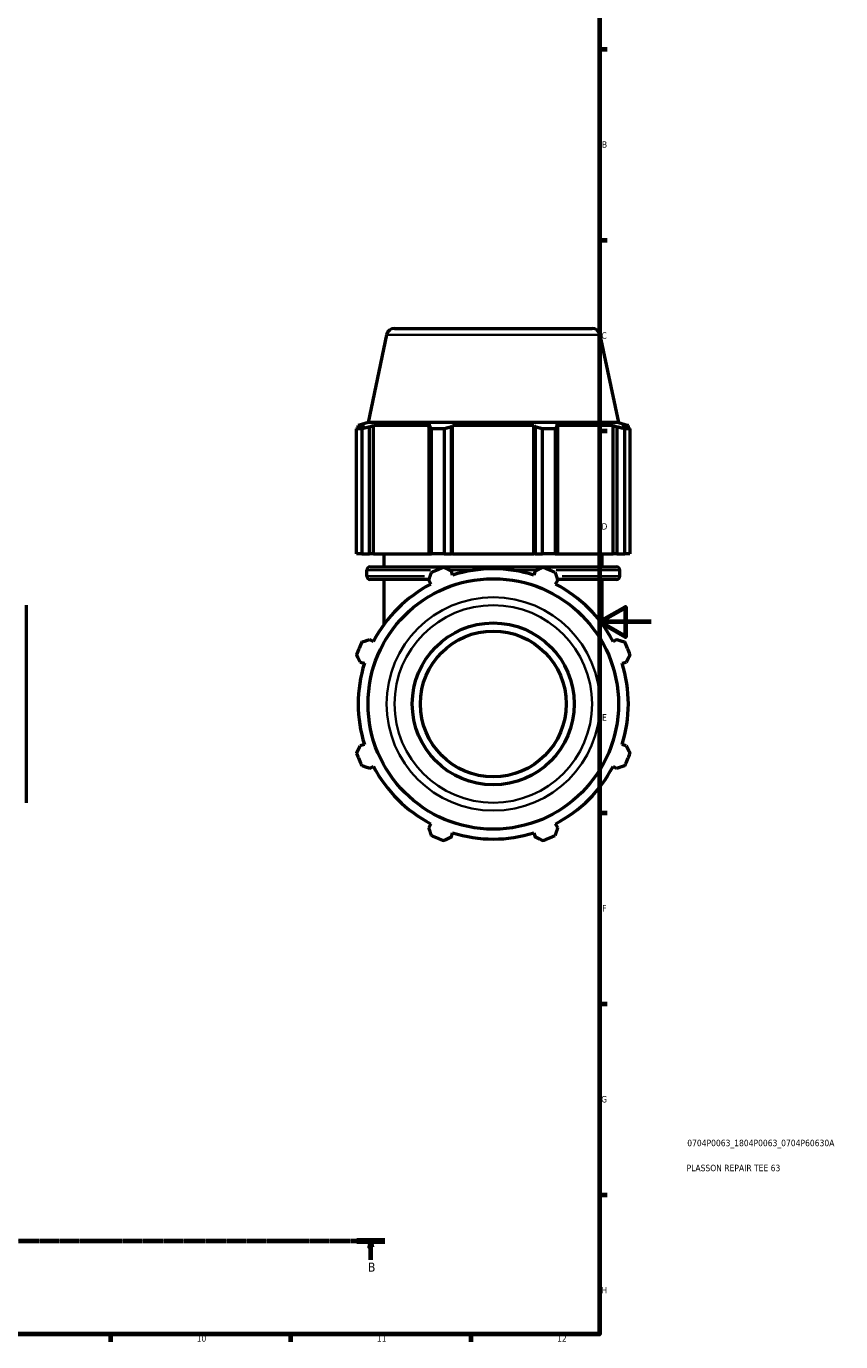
# Model space of a CAD drawing. Header units: millimetres. Extents: x 0 to 1025, y 0 to 1079.
# Tile 4 of 8: x 598 to 915, y 17 to 529. Entities that reach past the tile are written whole.
import ezdxf

# ---------------------------------------------------------------- set-up
doc = ezdxf.new("R2010")
doc.units = ezdxf.units.MM
doc.linetypes.add('CHAIN', pattern=[0.7087, 0.4724, -0.0591, 0.1181, -0.0591])
for name, color, linetype, lineweight in [('Border (ISO)', 7, 'Continuous', 70), ('Section Line (ISO)', 7, 'CHAIN', 70), ('Title (ISO)', 7, 'Continuous', 50), ('Visible (ISO)', 7, 'Continuous', 50), ('Visible Narrow (ISO)', 7, 'Continuous', 35)]:
    doc.layers.add(name, color=color, linetype=linetype, lineweight=lineweight)
doc.styles.add('Label Text (ISO)', font='tahoma.ttf')
doc.styles.add('Note Text (ISO)', font='tahoma.ttf')

# ---------------------------------------------------------------- blocks, each defined once
blk = doc.blocks.new('Borders Default Border')
at = {"layer": 'Border (ISO)'}
for p, q in [((821, 519.75), (823.9, 519.75)), ((821, 445.5), (823.9, 445.5)), ((821, 371.25), (823.9, 371.25)), ((821, 222.75), (823.9, 222.75)), ((821, 148.5), (823.9, 148.5)), ((821, 74.25), (823.9, 74.25)), ((630.75, 20), (630.75, 17.1)), ((700.83, 20), (700.83, 17.1)), ((770.92, 20), (770.92, 17.1))]:
    blk.add_line(p, q, dxfattribs=at)
at = {"layer": 'Border (ISO)', "flags": 128}
for points in [[(20, 20), (20, 574), (821, 574), (821, 20), (20, 20)], [(841, 297), (821, 297), (831, 302.77), (831, 291.23), (821, 297)]]:
    blk.add_lwpolyline(points, dxfattribs=at)
at = {"layer": 'Border (ISO)', "color": 232, "true_color": 0xca0064, "char_height": 2.5, "attachment_point": 7, "style": 'Note Text (ISO)'}
for s, insert in [('B', (821.89, 481.38)), ('C', (821.73, 407.08)), ('D', (821.73, 332.88)), ('E', (821.94, 258.63)), ('F', (822, 184.38)), ('G', (821.61, 110.08)), ('H', (821.74, 35.88)), ('10', (664.29, 17.05)), ('11', (734.37, 17.1)), ('12', (804.46, 17.1))]:
    blk.add_mtext(s, dxfattribs=dict(at, insert=insert))
blk = doc.blocks.new('Title Blocks ISO')
at = {"layer": 'Title (ISO)', "color": 232, "true_color": 0xca0064, "style": 'Note Text (ISO)'}
for tag, p in [('PART_NUMBER_001', (34.08, 73.13)), ('DESCRIPTION_001', (33.84, 63.4))]:
    blk.add_attdef(tag, p, '', height=2.5, dxfattribs=at)
blk = doc.blocks.new('2dTransSection0')
at = {"layer": 'Section Line (ISO)', "linetype": 'CHAIN'}
blk.add_line((200.83, 56.35), (737.42, 56.35), dxfattribs=at)
at = {"layer": 'Section Line (ISO)', "linetype": 'Continuous', "lineweight": 140}
for p, q in [((200.83, 56.35), (211.66, 56.35)), ((726.59, 56.35), (737.42, 56.35))]:
    blk.add_line(p, q, dxfattribs=at)
at = {"layer": 'Section Line (ISO)', "linetype": 'Continuous'}
for p, q in [((206.24, 56.35), (205.74, 53.85)), ((206.24, 53.85), (206.24, 56.35)), ((206.74, 53.85), (206.24, 56.35)), ((732, 56.35), (731.5, 53.85)), ((732, 53.85), (732, 56.35)), ((732.5, 53.85), (732, 56.35)), ((205.74, 53.85), (206.74, 53.85)), ((206.24, 48.98), (206.24, 53.85)), ((731.5, 53.85), (732.5, 53.85)), ((732, 48.98), (732, 53.85))]:
    blk.add_line(p, q, dxfattribs=at)
at = {"layer": 'Section Line (ISO)', "linetype": 'Continuous', "flags": 128}
for points in [[(206.74, 53.85), (206.24, 56.35), (205.74, 53.85), (206.74, 53.85)], [(732.5, 53.85), (732, 56.35), (731.5, 53.85), (732.5, 53.85)]]:
    blk.add_lwpolyline(points, dxfattribs=at)
at = {"layer": 'Section Line (ISO)'}
for points in [[(206.74, 53.85), (206.24, 56.35), (205.74, 53.85), (206.74, 53.85)], [(732.5, 53.85), (732, 56.35), (731.5, 53.85), (732.5, 53.85)]]:
    blk.add_solid(points, dxfattribs=at)
at = {"layer": 'Section Line (ISO)', "char_height": 3.5, "attachment_point": 7, "style": 'Label Text (ISO)'}
for insert in [(205.17, 44.35), (730.94, 44.35)]:
    blk.add_mtext('B', dxfattribs=dict(at, insert=insert))

msp = doc.modelspace()

# ---------------------------------------------------------------- linework, layer by layer
at = {"layer": 'Visible (ISO)'}
for p, q in [((741.2417, 411.0982), (818.0401, 411.0982)), ((738.1605, 408.6031), (730.9326, 374.5982)), ((821.1212, 408.6031), (828.3492, 374.5982)), ((730.9326, 374.5982), (727.0959, 373.3516)), ((828.3492, 374.5982), (730.9326, 374.5982)), ((828.3492, 374.5982), (832.1859, 373.3516)), ((728.5215, 372.0665), (726.4784, 372.0665)), ((726.4784, 323.4982), (726.4784, 372.0665)), ((729.5278, 373.3516), (727.0959, 373.3516)), ((727.0959, 372.3864), (727.0959, 373.3516)), ((729.5278, 373.3516), (727.9113, 372.8008)), ((728.5215, 372.0665), (728.5215, 323.4982)), ((731.5294, 372.8008), (733.0329, 373.3516)), ((731.5294, 323.4982), (731.5294, 372.8008)), ((733.0329, 323.4982), (733.0329, 373.3516)), ((755.3783, 373.3516), (733.0329, 373.3516)), ((755.3783, 373.3516), (754.5956, 372.8008)), ((754.5956, 372.8008), (754.5956, 323.4982)), ((760.5096, 372.0665), (755.5772, 372.0665)), ((755.5772, 323.4982), (755.5772, 372.0665)), ((760.5096, 372.0665), (760.5096, 323.4982)), ((763.3306, 372.8008), (763.8403, 373.3516)), ((763.3306, 323.4982), (763.3306, 372.8008)), ((763.8403, 323.4982), (763.8403, 373.3516)), ((795.4415, 373.3516), (763.8403, 373.3516)), ((795.4415, 323.4982), (795.4415, 373.3516)), ((795.4415, 373.3516), (795.9512, 372.8008)), ((795.9512, 372.8008), (795.9512, 323.4982)), ((803.7046, 372.0665), (798.7721, 372.0665)), ((798.7721, 323.4982), (798.7721, 372.0665)), ((803.7046, 372.0665), (803.7046, 323.4982)), ((804.6861, 372.8008), (803.9035, 373.3516)), ((826.2489, 373.3516), (803.9035, 373.3516)), ((804.6861, 323.4982), (804.6861, 372.8008)), ((826.2489, 323.4982), (826.2489, 373.3516)), ((826.2489, 373.3516), (827.7523, 372.8008)), ((827.7523, 372.8008), (827.7523, 323.4982)), ((831.3705, 372.8008), (829.7539, 373.3516)), ((832.1859, 373.3516), (829.7539, 373.3516)), ((832.8033, 372.0665), (830.7602, 372.0665)), ((830.7602, 323.4982), (830.7602, 372.0665)), ((832.1859, 372.3864), (832.1859, 373.3516)), ((832.8033, 372.0665), (832.8033, 323.4982)), ((728.5215, 323.4982), (726.4784, 323.4982)), ((728.5215, 323.4982), (731.5294, 323.4982)), ((733.0329, 323.4982), (731.5294, 323.4982)), ((733.0329, 323.4982), (754.5956, 323.4982)), ((737.2659, 318.3648), (737.2659, 323.4982)), ((754.5956, 323.4982), (755.5772, 323.4982)), ((760.5096, 323.4982), (755.5772, 323.4982)), ((760.5096, 323.4982), (763.3306, 323.4982)), ((763.8403, 323.4982), (763.3306, 323.4982)), ((763.8403, 323.4982), (795.4415, 323.4982)), ((795.9512, 323.4982), (795.4415, 323.4982)), ((795.9512, 323.4982), (798.7721, 323.4982)), ((803.7046, 323.4982), (798.7721, 323.4982)), ((803.7046, 323.4982), (804.6861, 323.4982)), ((804.6861, 323.4982), (826.2489, 323.4982)), ((822.0159, 318.3648), (822.0159, 323.4982)), ((827.7523, 323.4982), (826.2489, 323.4982)), ((827.7523, 323.4982), (830.7602, 323.4982)), ((832.8033, 323.4982), (830.7602, 323.4982)), ((731.7459, 318.3648), (827.5359, 318.3648)), ((730.4859, 314.7582), (730.4859, 317.1048)), ((754.6898, 313.4982), (731.7459, 313.4982)), ((737.2659, 296.168), (737.2659, 313.4982)), ((754.5956, 313.2096), (755.3783, 311.7062)), ((763.8403, 315.2112), (763.3306, 316.8278)), ((795.9512, 316.8278), (795.4415, 315.2112)), ((803.9035, 311.7062), (804.6861, 313.2096)), ((827.5359, 313.4982), (804.592, 313.4982)), ((822.0159, 296.168), (822.0159, 313.4982)), ((828.7959, 314.7582), (828.7959, 317.1048)), ((598.0312, 303.4973), (598.0312, 226.699)), ((733.0329, 289.3607), (731.5294, 290.1434)), ((827.7523, 290.1434), (826.2489, 289.3607)), ((727.9113, 281.4085), (729.5278, 280.8988)), ((829.7539, 280.8988), (831.3705, 281.4085)), ((729.5278, 249.2976), (727.9113, 248.7879)), ((831.3705, 248.7879), (829.7539, 249.2976)), ((731.5294, 240.0529), (733.0329, 240.8356)), ((826.2489, 240.8356), (827.7523, 240.0529)), ((755.3783, 218.4902), (754.5956, 216.9867)), ((763.3306, 213.3686), (763.8403, 214.9851)), ((795.4415, 214.9851), (795.9512, 213.3686)), ((804.6861, 216.9867), (803.9035, 218.4902))]:
    msp.add_line(p, q, dxfattribs=at)
for radius in [48.7083, 31.5, 28.35]:
    msp.add_circle((779.6409, 265.0982), radius, dxfattribs=at)
for centre, radius, start, end in [((741.2417, 407.9482), 3.15, 90, 168), ((818.0401, 407.9482), 3.15, 12, 90), ((731.7459, 317.1048), 1.26, 90, 180), ((779.6409, 265.0982), 56.5, 109.791984, 115.208016), ((779.6409, 265.0982), 52.545, 72.5, 107.5), ((779.6409, 265.0982), 56.5, 64.791984, 70.208016), ((827.5359, 317.1048), 1.26, 0, 90), ((731.7459, 314.7582), 1.26, 180, 270), ((827.5359, 314.7582), 1.26, 270, 0), ((779.6409, 265.0982), 52.545, 117.5, 152.5), ((779.6409, 265.0982), 52.545, 27.5, 62.5), ((779.6409, 265.0982), 56.5, 154.791984, 160.208016), ((779.6409, 265.0982), 56.5, 19.791984, 25.208016), ((779.6409, 265.0982), 52.545, 162.5, 197.5), ((779.6409, 265.0982), 52.545, 342.5, 17.5), ((779.6409, 265.0982), 56.5, 199.791984, 205.208016), ((779.6409, 265.0982), 56.5, 334.791984, 340.208016), ((779.6409, 265.0982), 52.545, 207.5, 242.5), ((779.6409, 265.0982), 52.545, 297.5, 332.5), ((779.6409, 265.0982), 52.545, 252.5, 287.5), ((779.6409, 265.0982), 56.5, 244.791984, 250.208016), ((779.6409, 265.0982), 56.5, 289.791984, 295.208016)]:
    msp.add_arc(centre, radius, start, end, dxfattribs=at)
for points, weights in [([(726.4784, 372.0665), (727.2095, 372.4483), (727.9113, 372.8008)], [1, 1.00158253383, 1.00234865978]), ([(731.5294, 372.8008), (730.0562, 372.4483), (728.5215, 372.0665)], [1.00234865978, 1.00158253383, 1]), ([(755.5772, 372.0665), (755.0764, 372.4483), (754.5956, 372.8008)], [1, 1.00158253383, 1.00234865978]), ([(763.3306, 372.8008), (761.9489, 372.4483), (760.5096, 372.0665)], [1.00234865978, 1.00158253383, 1]), ([(798.7721, 372.0665), (797.3329, 372.4483), (795.9512, 372.8008)], [1, 1.00158253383, 1.00234865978]), ([(804.6861, 372.8008), (804.2054, 372.4483), (803.7046, 372.0665)], [1.00234865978, 1.00158253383, 1]), ([(830.7602, 372.0665), (829.2256, 372.4483), (827.7523, 372.8008)], [1, 1.00158253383, 1.00234865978]), ([(831.3705, 372.8008), (832.0723, 372.4483), (832.8033, 372.0665)], [1.00234865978, 1.00158253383, 1]), ([(760.5096, 318.2606), (761.9489, 317.5296), (763.3306, 316.8278)], [1, 1.00158253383, 1.00234865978]), ([(795.9512, 316.8278), (797.3329, 317.5296), (798.7721, 318.2606)], [1.00234865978, 1.00158253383, 1]), ([(754.5956, 313.2096), (755.0764, 314.6829), (755.5772, 316.2175)], [1.00234865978, 1.00158253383, 1]), ([(803.7046, 316.2175), (804.2054, 314.6829), (804.6861, 313.2096)], [1, 1.00158253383, 1.00234865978]), ([(728.5215, 289.1619), (730.0562, 289.6626), (731.5294, 290.1434)], [1, 1.00158253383, 1.00234865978]), ([(827.7523, 290.1434), (829.2256, 289.6626), (830.7602, 289.1619)], [1.00234865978, 1.00158253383, 1]), ([(727.9113, 281.4085), (727.2095, 282.7902), (726.4784, 284.2294)], [1.00234865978, 1.00158253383, 1]), ([(832.8033, 284.2294), (832.0723, 282.7902), (831.3705, 281.4085)], [1, 1.00158253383, 1.00234865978]), ([(726.4784, 245.9669), (727.2095, 247.4062), (727.9113, 248.7879)], [1, 1.00158253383, 1.00234865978]), ([(831.3705, 248.7879), (832.0723, 247.4062), (832.8033, 245.9669)], [1.00234865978, 1.00158253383, 1]), ([(731.5294, 240.0529), (730.0562, 240.5337), (728.5215, 241.0345)], [1.00234865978, 1.00158253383, 1]), ([(830.7602, 241.0345), (829.2256, 240.5337), (827.7523, 240.0529)], [1, 1.00158253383, 1.00234865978]), ([(755.5772, 213.9788), (755.0764, 215.5134), (754.5956, 216.9867)], [1, 1.00158253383, 1.00234865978]), ([(804.6861, 216.9867), (804.2054, 215.5134), (803.7046, 213.9788)], [1.00234865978, 1.00158253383, 1]), ([(763.3306, 213.3686), (761.9489, 212.6668), (760.5096, 211.9357)], [1.00234865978, 1.00158253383, 1]), ([(798.7721, 211.9357), (797.3329, 212.6668), (795.9512, 213.3686)], [1, 1.00158253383, 1.00234865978])]:
    msp.add_rational_spline(points, weights, degree=2, dxfattribs=at)
at = {"layer": 'Visible Narrow (ISO)'}
for p, q in [((820.6105, 408.6031), (738.6712, 408.6031)), ((730.5534, 314.7582), (752.9037, 314.7582)), ((755.1689, 317.1048), (730.5609, 317.1048)), ((771.661, 317.1048), (763.2403, 317.1048)), ((796.0415, 317.1048), (787.6207, 317.1048)), ((828.7209, 317.1048), (804.1129, 317.1048)), ((806.378, 314.7582), (828.7284, 314.7582))]:
    msp.add_line(p, q, dxfattribs=at)
for radius in [41.4803, 38.3992]:
    msp.add_circle((779.6409, 265.0982), radius, dxfattribs=at)

# ---------------------------------------------------------------- block references
msp.add_blockref('Borders Default Border', (0, 0))
msp.add_blockref('Title Blocks ISO', (821, 20)).add_auto_attribs({'PART_NUMBER_001': '0704P0063_1804P0063_0704P60630A', 'DESCRIPTION_001': 'PLASSON REPAIR TEE 63'})
at = {"layer": 'Section Line (ISO)'}
msp.add_blockref('2dTransSection0', (0, 0), dxfattribs=at)

doc.saveas('drawing.dxf')
